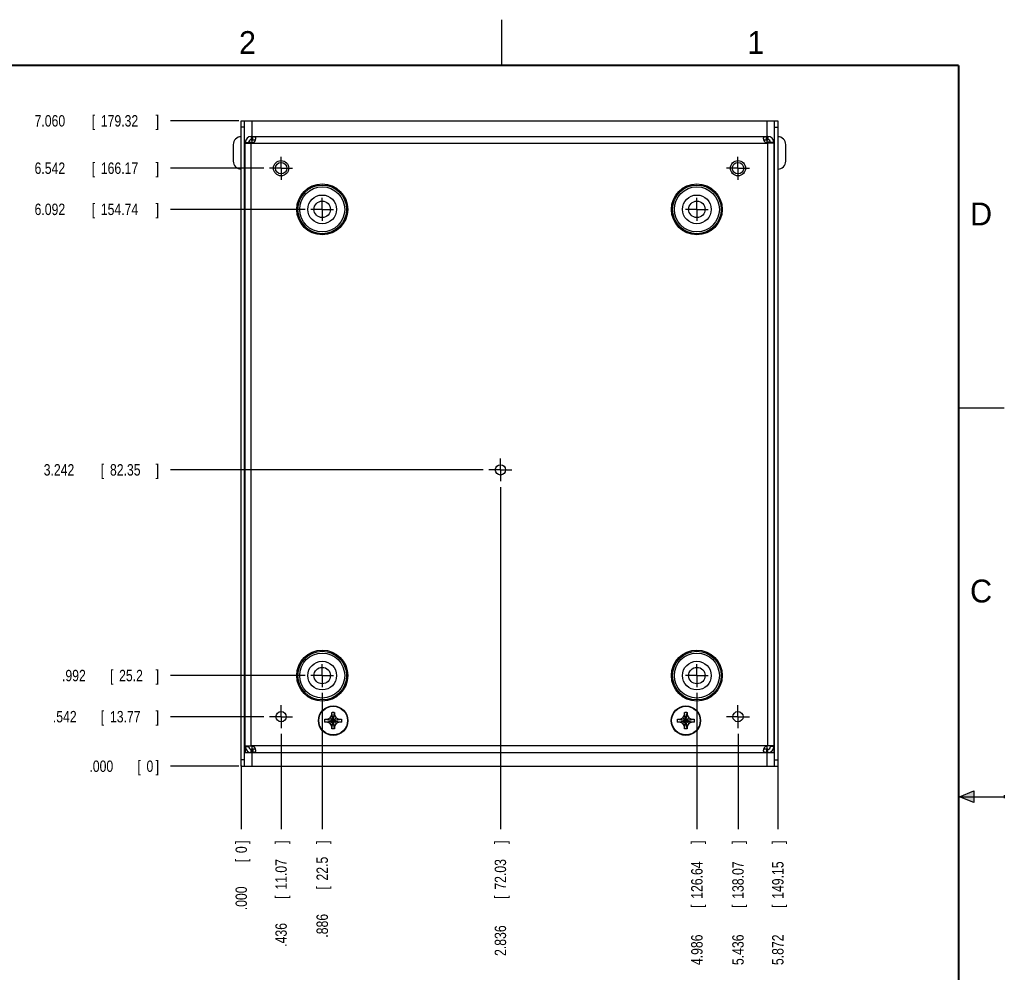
# Model space of a CAD drawing. Header units: inches. Extents: x 0 to 22, y 0 to 17.
# Tile 9 of 9: x 11.2 to 22, y 6.6 to 17. Entities that reach past the tile are written whole.
import ezdxf

# ---------------------------------------------------------------- set-up
doc = ezdxf.new("R2010")
doc.units = ezdxf.units.IN
doc.header["$LTSCALE"] = 1.21
doc.header["$MEASUREMENT"] = 0
doc.linetypes.add('CENTER', pattern=[0.6, 0.375, -0.075, 0.075, -0.075])
doc.layers.get('0').update_dxf_attribs({"linetype": 'CONTINUOUS'})
doc.layers.add('DEFAULT_1', color=7, linetype='CENTER')
doc.layers.add('DIMENSIONS', color=7, linetype='CONTINUOUS')
doc.styles.get("Standard").update_dxf_attribs({"font": 'txt', "width": 0.8})
doc.dimstyles.new('DIMSTYLE_1', dxfattribs={"dimtxt": 0.125, "dimasz": 0.1875, "dimexe": 0.18, "dimexo": 0.0625, "dimgap": 0.09, "dimtad": 0, "dimtih": 1, "dimtoh": 1, "dimdec": 3, "dimzin": 4, "dimdsep": 46, "dimtxsty": 'STANDARD', "dimblk": '_FILLED', "dimblk1": '_FILLED', "dimblk2": '_FILLED', "dimcen": 0.09, "dimadec": 0, "dimazin": 0, "dimtp": 0.01, "dimtm": 0.01, "dimtfac": 1, "dimtdec": 3, "dimtofl": 0, "dimtmove": 0, "dimatfit": 3, "dimldrblk": '_FILLED', "dimfxl": 1, "dimtolj": 1, "dimtzin": 4, "dimarcsym": 0})

# ---------------------------------------------------------------- blocks, each defined once
blk = doc.blocks.new('*D0')
at = {"layer": 'DIMENSIONS', "color": 2, "linetype": 'CONTINUOUS'}
blk.add_line((13.898, 9.375), (12.875, 9.375), dxfattribs=at)
at = {"layer": 'DIMENSIONS', "color": 2, "linetype": 'CONTINUOUS', "width": 0.8}
for s, p in [('.542', (11.588, 9.313)), ('[', (12.113, 9.313)), ('13.77', (12.213, 9.313)), (']', (12.713, 9.313))]:
    blk.add_text(s, height=0.125, dxfattribs=at).set_placement(p)
blk = doc.blocks.new('_FILLED')
at = {"color": 0, "linetype": 'BYBLOCK'}
blk.add_solid([(0, 0), (-1, 0.167), (-1, -0.167)], dxfattribs=at)
blk = doc.blocks.new('*D1')
at = {"layer": 'DIMENSIONS', "color": 2, "linetype": 'CONTINUOUS'}
blk.add_line((14.086, 9.187), (14.086, 8.146), dxfattribs=at)
at = {"layer": 'DIMENSIONS', "color": 2, "linetype": 'CONTINUOUS', "width": 0.8}
for s, p in [(']', (14.148, 7.983)), ('11.07', (14.148, 7.483)), ('[', (14.148, 7.383)), ('.436', (14.148, 6.858))]:
    blk.add_text(s, height=0.125, rotation=90, dxfattribs=at).set_placement(p)
blk = doc.blocks.new('*D2')
at = {"layer": 'DIMENSIONS', "color": 2, "linetype": 'CONTINUOUS'}
blk.add_line((13.623, 8.833), (12.875, 8.833), dxfattribs=at)
at = {"layer": 'DIMENSIONS', "color": 2, "linetype": 'CONTINUOUS', "width": 0.8}
for s, p in [('.000', (11.988, 8.771)), ('[', (12.513, 8.771)), ('0', (12.613, 8.771)), (']', (12.713, 8.771))]:
    blk.add_text(s, height=0.125, dxfattribs=at).set_placement(p)
blk = doc.blocks.new('*D3')
at = {"layer": 'DIMENSIONS', "color": 2, "linetype": 'CONTINUOUS'}
blk.add_line((13.65, 8.841), (13.65, 8.146), dxfattribs=at)
at = {"layer": 'DIMENSIONS', "color": 2, "linetype": 'CONTINUOUS', "width": 0.8}
for s, p in [(']', (13.712, 7.983)), ('0', (13.712, 7.883)), ('[', (13.712, 7.783)), ('.000', (13.712, 7.258))]:
    blk.add_text(s, height=0.125, rotation=90, dxfattribs=at).set_placement(p)
blk = doc.blocks.new('*D4')
at = {"layer": 'DIMENSIONS', "color": 2, "linetype": 'CONTINUOUS'}
blk.add_line((14.348, 9.825), (12.875, 9.825), dxfattribs=at)
at = {"layer": 'DIMENSIONS', "color": 2, "linetype": 'CONTINUOUS', "width": 0.8}
for s, p in [('.992', (11.688, 9.763)), ('[', (12.213, 9.763)), ('25.2', (12.313, 9.763)), (']', (12.713, 9.763))]:
    blk.add_text(s, height=0.125, dxfattribs=at).set_placement(p)
blk = doc.blocks.new('*D5')
at = {"layer": 'DIMENSIONS', "color": 2, "linetype": 'CONTINUOUS'}
blk.add_line((16.298, 12.075), (12.875, 12.075), dxfattribs=at)
at = {"layer": 'DIMENSIONS', "color": 2, "linetype": 'CONTINUOUS', "width": 0.8}
for s, p in [('3.242', (11.488, 12.013)), ('[', (12.113, 12.013)), ('82.35', (12.213, 12.013)), (']', (12.713, 12.013))]:
    blk.add_text(s, height=0.125, dxfattribs=at).set_placement(p)
blk = doc.blocks.new('*D6')
at = {"layer": 'DIMENSIONS', "color": 2, "linetype": 'CONTINUOUS'}
blk.add_line((14.348, 14.925), (12.875, 14.925), dxfattribs=at)
at = {"layer": 'DIMENSIONS', "color": 2, "linetype": 'CONTINUOUS', "width": 0.8}
for s, p in [('6.092', (11.388, 14.863)), ('[', (12.013, 14.863)), ('154.74', (12.113, 14.863)), (']', (12.713, 14.863))]:
    blk.add_text(s, height=0.125, dxfattribs=at).set_placement(p)
blk = doc.blocks.new('*D7')
at = {"layer": 'DIMENSIONS', "color": 2, "linetype": 'CONTINUOUS'}
blk.add_line((13.898, 15.375), (12.875, 15.375), dxfattribs=at)
at = {"layer": 'DIMENSIONS', "color": 2, "linetype": 'CONTINUOUS', "width": 0.8}
for s, p in [('6.542', (11.388, 15.313)), ('[', (12.013, 15.313)), ('166.17', (12.113, 15.313)), (']', (12.713, 15.313))]:
    blk.add_text(s, height=0.125, dxfattribs=at).set_placement(p)
blk = doc.blocks.new('*D8')
at = {"layer": 'DIMENSIONS', "color": 2, "linetype": 'CONTINUOUS'}
blk.add_line((13.623, 15.893), (12.875, 15.893), dxfattribs=at)
at = {"layer": 'DIMENSIONS', "color": 2, "linetype": 'CONTINUOUS', "width": 0.8}
for s, p in [('7.060', (11.388, 15.831)), ('[', (12.013, 15.831)), ('179.32', (12.113, 15.831)), (']', (12.713, 15.831))]:
    blk.add_text(s, height=0.125, dxfattribs=at).set_placement(p)
blk = doc.blocks.new('*D9')
at = {"layer": 'DIMENSIONS', "color": 2, "linetype": 'CONTINUOUS'}
blk.add_line((14.536, 9.637), (14.536, 8.146), dxfattribs=at)
at = {"layer": 'DIMENSIONS', "color": 2, "linetype": 'CONTINUOUS', "width": 0.8}
for s, p in [(']', (14.598, 7.983)), ('22.5', (14.598, 7.583)), ('[', (14.598, 7.483)), ('.886', (14.598, 6.958))]:
    blk.add_text(s, height=0.125, rotation=90, dxfattribs=at).set_placement(p)
blk = doc.blocks.new('*D10')
at = {"layer": 'DIMENSIONS', "color": 2, "linetype": 'CONTINUOUS'}
blk.add_line((16.486, 11.887), (16.486, 8.146), dxfattribs=at)
at = {"layer": 'DIMENSIONS', "color": 2, "linetype": 'CONTINUOUS', "width": 0.8}
for s, p in [(']', (16.548, 7.983)), ('72.03', (16.548, 7.483)), ('[', (16.548, 7.383)), ('2.836', (16.548, 6.758))]:
    blk.add_text(s, height=0.125, rotation=90, dxfattribs=at).set_placement(p)
blk = doc.blocks.new('*D11')
at = {"layer": 'DIMENSIONS', "color": 2, "linetype": 'CONTINUOUS'}
blk.add_line((18.636, 9.637), (18.636, 8.146), dxfattribs=at)
at = {"layer": 'DIMENSIONS', "color": 2, "linetype": 'CONTINUOUS', "width": 0.8}
for s, p in [(']', (18.698, 7.983)), ('126.64', (18.698, 7.383)), ('[', (18.698, 7.283)), ('4.986', (18.698, 6.658))]:
    blk.add_text(s, height=0.125, rotation=90, dxfattribs=at).set_placement(p)
blk = doc.blocks.new('*D12')
at = {"layer": 'DIMENSIONS', "color": 2, "linetype": 'CONTINUOUS'}
blk.add_line((19.086, 9.187), (19.086, 8.146), dxfattribs=at)
at = {"layer": 'DIMENSIONS', "color": 2, "linetype": 'CONTINUOUS', "width": 0.8}
for s, p in [(']', (19.148, 7.983)), ('138.07', (19.148, 7.383)), ('[', (19.148, 7.283)), ('5.436', (19.148, 6.658))]:
    blk.add_text(s, height=0.125, rotation=90, dxfattribs=at).set_placement(p)
blk = doc.blocks.new('*D13')
at = {"layer": 'DIMENSIONS', "color": 2, "linetype": 'CONTINUOUS'}
blk.add_line((19.522, 8.841), (19.522, 8.146), dxfattribs=at)
at = {"layer": 'DIMENSIONS', "color": 2, "linetype": 'CONTINUOUS', "width": 0.8}
for s, p in [(']', (19.584, 7.983)), ('149.15', (19.584, 7.383)), ('[', (19.584, 7.283)), ('5.872', (19.584, 6.658))]:
    blk.add_text(s, height=0.125, rotation=90, dxfattribs=at).set_placement(p)

msp = doc.modelspace()

# ---------------------------------------------------------------- hatches: boundary and pattern name
at = {"linetype": 'CONTINUOUS'}
msp.add_hatch(color=2, dxfattribs=at).paths.add_polyline_path([(21.6663, 8.5625), (21.6663, 8.4375), (21.51, 8.5)])

# ---------------------------------------------------------------- linework, layer by layer
at = {"color": 2, "linetype": 'CONTINUOUS'}
for p, q in [((16.5, 16.5), (16.5, 17)), ((22, 12.75), (21.5, 12.75)), ((21.51, 8.5), (21.6663, 8.5625)), ((21.6663, 8.5625), (21.6663, 8.4375)), ((22, 8.515), (22, 8.485)), ((21.51, 8.5), (22, 8.5)), ((21.6663, 8.4375), (21.51, 8.5))]:
    msp.add_line(p, q, dxfattribs=at)
at = {"color": 7, "linetype": 'CONTINUOUS'}
for p, q in [((13.6496, 8.8331), (13.6496, 15.8931)), ((13.6496, 15.8931), (19.5216, 15.8931)), ((13.6856, 8.8331), (13.6856, 15.8931)), ((13.7656, 15.8931), (13.7656, 15.7231)), ((19.4056, 15.7231), (19.4056, 15.8931)), ((19.4856, 8.8331), (19.4856, 15.8931)), ((19.5216, 15.8931), (19.5216, 8.8331)), ((13.6856, 15.8231), (13.6496, 15.8231)), ((19.4856, 15.8231), (19.5216, 15.8231)), ((13.5626, 15.6331), (13.5626, 15.4531)), ((13.6936, 9.0491), (13.6936, 15.6571)), ((13.6936, 15.6501), (13.7666, 15.6501)), ((13.7296, 15.6501), (13.7296, 15.6571)), ((13.7299, 15.6616), (13.7596, 15.6616)), ((13.7596, 15.7231), (13.7596, 15.6871)), ((13.7596, 15.7231), (19.4116, 15.7231)), ((13.7596, 15.6871), (13.7753, 15.6871)), ((13.7596, 9.0561), (13.7596, 15.6616)), ((13.7656, 15.6871), (13.7656, 15.6501)), ((13.7666, 15.6871), (13.7666, 15.7231)), ((13.7753, 15.6871), (13.7753, 15.7231)), ((13.7753, 15.6511), (19.3959, 15.6511)), ((19.3959, 15.6871), (19.3959, 15.7231)), ((19.3959, 15.6871), (19.4116, 15.6871)), ((19.4046, 15.6871), (19.4046, 15.7231)), ((19.4776, 15.6501), (19.4046, 15.6501)), ((19.4056, 15.6501), (19.4056, 15.6871)), ((19.4116, 15.7231), (19.4116, 15.6871)), ((19.4116, 9.0561), (19.4116, 15.6616)), ((19.4413, 15.6616), (19.4116, 15.6616)), ((19.4416, 15.6571), (19.4416, 15.6501)), ((19.4776, 15.6571), (19.4776, 9.0491)), ((19.6086, 15.4531), (19.6086, 15.6331)), ((13.6856, 15.6006), (13.6936, 15.6006)), ((19.4856, 15.6006), (19.4776, 15.6006)), ((13.6856, 15.4856), (13.6936, 15.4856)), ((19.4856, 15.4856), (19.4776, 15.4856)), ((14.6238, 9.3639), (14.6406, 9.3931)), ((14.6706, 9.2413), (14.6406, 9.4228)), ((14.6406, 9.2413), (14.6706, 9.4228)), ((14.6406, 9.3931), (14.6406, 9.4218)), ((14.6706, 9.2711), (14.6406, 9.3931)), ((14.6406, 9.2711), (14.6706, 9.3931)), ((14.6706, 9.4218), (14.6706, 9.3931)), ((14.6706, 9.3931), (14.6874, 9.3639)), ((18.4838, 9.3639), (18.5006, 9.3931)), ((18.5306, 9.2413), (18.5006, 9.4228)), ((18.5006, 9.2413), (18.5306, 9.4228)), ((18.5006, 9.3931), (18.5006, 9.4218)), ((18.5306, 9.2711), (18.5006, 9.3931)), ((18.5006, 9.2711), (18.5306, 9.3931)), ((18.5306, 9.4218), (18.5306, 9.3931)), ((18.5306, 9.3931), (18.5474, 9.3639)), ((14.5649, 9.347), (14.7463, 9.3171)), ((14.5649, 9.3171), (14.7463, 9.347)), ((14.5659, 9.3471), (14.5946, 9.3471)), ((14.5946, 9.3171), (14.5659, 9.3171)), ((14.5946, 9.3471), (14.6238, 9.3639)), ((14.5946, 9.3471), (14.7166, 9.3171)), ((14.5946, 9.3171), (14.7166, 9.3471)), ((14.6238, 9.3002), (14.5946, 9.3171)), ((14.6238, 9.3639), (14.6874, 9.3002)), ((14.6238, 9.3002), (14.6874, 9.3639)), ((14.6406, 9.2711), (14.6238, 9.3002)), ((14.6406, 9.2423), (14.6406, 9.2711)), ((14.6874, 9.3002), (14.6706, 9.2711)), ((14.6706, 9.2711), (14.6706, 9.2423)), ((14.6874, 9.3639), (14.7166, 9.3471)), ((14.7166, 9.3171), (14.6874, 9.3002)), ((14.7166, 9.3471), (14.7454, 9.3471)), ((14.7454, 9.3171), (14.7166, 9.3171)), ((18.4249, 9.3171), (18.6063, 9.347)), ((18.4249, 9.347), (18.6063, 9.3171)), ((18.4259, 9.3471), (18.4546, 9.3471)), ((18.4546, 9.3171), (18.4259, 9.3171)), ((18.4546, 9.3471), (18.4838, 9.3639)), ((18.4546, 9.3171), (18.5766, 9.3471)), ((18.4546, 9.3471), (18.5766, 9.3171)), ((18.4838, 9.3002), (18.4546, 9.3171)), ((18.4838, 9.3639), (18.5474, 9.3002)), ((18.4838, 9.3002), (18.5474, 9.3639)), ((18.5006, 9.2711), (18.4838, 9.3002)), ((18.5006, 9.2423), (18.5006, 9.2711)), ((18.5474, 9.3002), (18.5306, 9.2711)), ((18.5306, 9.2711), (18.5306, 9.2423)), ((18.5474, 9.3639), (18.5766, 9.3471)), ((18.5766, 9.3171), (18.5474, 9.3002)), ((18.5766, 9.3471), (18.6054, 9.3471)), ((18.6054, 9.3171), (18.5766, 9.3171)), ((13.6936, 9.0561), (13.7666, 9.0561)), ((13.7296, 9.0491), (13.7296, 9.0561)), ((13.7656, 9.0561), (13.7656, 9.0191)), ((19.3959, 9.0551), (13.7753, 9.0551)), ((19.4776, 9.0561), (19.4046, 9.0561)), ((19.4056, 9.0191), (19.4056, 9.0561)), ((19.4416, 9.0561), (19.4416, 9.0491)), ((13.7009, 9.0191), (13.6936, 9.0191)), ((13.6936, 9.0191), (13.6936, 8.9831)), ((13.6936, 8.9831), (19.4776, 8.9831)), ((13.7596, 9.0191), (13.7753, 9.0191)), ((13.7596, 8.9831), (13.7596, 9.0191)), ((13.7656, 8.9831), (13.7656, 8.8331)), ((13.7666, 9.0191), (13.7666, 8.9831)), ((13.7753, 9.0191), (13.7753, 8.9831)), ((19.4116, 9.0191), (19.3959, 9.0191)), ((19.3959, 9.0191), (19.3959, 8.9831)), ((19.4046, 9.0191), (19.4046, 8.9831)), ((19.4056, 8.8331), (19.4056, 8.9831)), ((19.4116, 8.9831), (19.4116, 9.0191)), ((19.4703, 9.0191), (19.4776, 9.0191)), ((19.4776, 9.0191), (19.4776, 8.9831)), ((13.6856, 8.9031), (13.6496, 8.9031)), ((19.4856, 8.9031), (19.5216, 8.9031)), ((13.6496, 8.8331), (19.5216, 8.8331))]:
    msp.add_line(p, q, dxfattribs=at)
at = {"color": 7, "linetype": 'CONTINUOUS', "const_width": 0.02}
for points in [[(21.5, 16.5), (0.5, 16.5)], [(21.5, 0.5), (21.5, 16.5)]]:
    msp.add_lwpolyline(points, dxfattribs=at)
at = {"color": 7, "linetype": 'CONTINUOUS'}
for centre, radius in [((14.0856, 15.3751), 0.083), ((14.0856, 15.3751), 0.0625), ((19.0856, 15.3751), 0.083), ((19.0856, 15.3751), 0.0625), ((14.5356, 14.9251), 0.2786), ((14.5356, 14.9251), 0.2785), ((18.6356, 14.9251), 0.2786), ((18.6356, 14.9251), 0.2785), ((14.5356, 14.9251), 0.2663), ((14.5356, 14.9251), 0.2463), ((18.6356, 14.9251), 0.2663), ((18.6356, 14.9251), 0.2463), ((14.5356, 14.9251), 0.157), ((14.5356, 14.9251), 0.09), ((18.6356, 14.9251), 0.157), ((18.6356, 14.9251), 0.09), ((16.4856, 12.0751), 0.056), ((14.5356, 9.8251), 0.2786), ((14.5356, 9.8251), 0.2785), ((14.5356, 9.8251), 0.2663), ((14.5356, 9.8251), 0.2463), ((18.6356, 9.8251), 0.2786), ((18.6356, 9.8251), 0.2785), ((18.6356, 9.8251), 0.2663), ((18.6356, 9.8251), 0.2463), ((14.5356, 9.8251), 0.157), ((14.5356, 9.8251), 0.09), ((18.6356, 9.8251), 0.157), ((18.6356, 9.8251), 0.09), ((14.6556, 9.3321), 0.161), ((14.6556, 9.3321), 0.1565), ((18.5156, 9.3321), 0.161), ((18.5156, 9.3321), 0.1565), ((14.0856, 9.3751), 0.056), ((19.0856, 9.3751), 0.056)]:
    msp.add_circle(centre, radius, dxfattribs=at)
for centre, radius, start, end in [((13.6496, 15.6331), 0.087, 90, 180), ((13.7596, 15.6571), 0.066, 90, 180), ((13.7596, 15.6571), 0.03, 90, 179.99997), ((13.7666, 15.6883), 0.0383, 270, 283.12605), ((19.4046, 15.6883), 0.0383, 256.87395, 270), ((19.4116, 15.6571), 0.066, 0, 90), ((19.4116, 15.6571), 0.03, 0.00003, 90), ((19.5216, 15.6331), 0.087, 0, 90), ((13.6496, 15.4531), 0.087, 180, 270), ((19.5216, 15.4531), 0.087, 270, 360), ((13.6306, 9.6131), 0.105, 53.10773, 58.41186), ((19.5406, 9.6131), 0.105, 121.58814, 126.89227), ((13.6306, 9.6131), 0.105, 301.58814, 306.89227), ((19.5406, 9.6131), 0.105, 233.10773, 238.41186), ((13.7666, 9.0178), 0.0383, 76.87395, 90), ((19.4046, 9.0178), 0.0383, 90, 103.12605), ((13.7596, 9.0491), 0.066, 180, 270), ((13.7596, 9.0491), 0.03, 180.00003, 270), ((19.4116, 9.0491), 0.066, 270, 360), ((19.4116, 9.0491), 0.03, 270, 359.99997)]:
    msp.add_arc(centre, radius, start, end, dxfattribs=at)
for points, knots in [([(13.6936, 15.6571), (13.6953, 15.6575), (13.6986, 15.6581), (13.7035, 15.6577), (13.7081, 15.6577), (13.7125, 15.6575), (13.7168, 15.6574), (13.7211, 15.6573), (13.7253, 15.6572), (13.7282, 15.6571), (13.7296, 15.6571)], [0, 0, 0, 0, 0.1445122, 0.2786251, 0.4057478, 0.5277443, 0.6464003, 0.76348, 0.8807558, 1, 1, 1, 1]), ([(13.7753, 15.7231), (13.7761, 15.7231), (13.7776, 15.7231), (13.78, 15.723), (13.7825, 15.723), (13.785, 15.7228), (13.7874, 15.7226), (13.7898, 15.7223), (13.792, 15.7219), (13.7942, 15.7213), (13.7962, 15.7204), (13.798, 15.7194), (13.7996, 15.7181), (13.801, 15.7165), (13.8022, 15.7146), (13.8032, 15.7126), (13.804, 15.7102), (13.8045, 15.7077), (13.8048, 15.7049), (13.8049, 15.703), (13.8049, 15.702)], [0, 0, 0, 0, 0.0540369, 0.1105162, 0.1681707, 0.226123, 0.2834212, 0.3395836, 0.3940093, 0.4462831, 0.4965257, 0.5454204, 0.5937897, 0.6426504, 0.6933497, 0.7470178, 0.8042714, 0.8653408, 0.930528, 1, 1, 1, 1]), ([(13.8049, 15.702), (13.8049, 15.7009), (13.8048, 15.6988), (13.8045, 15.6954), (13.8039, 15.692), (13.8032, 15.6884), (13.8022, 15.6848), (13.801, 15.6811), (13.7996, 15.6775), (13.798, 15.6739), (13.7962, 15.6705), (13.7943, 15.6673), (13.7921, 15.6642), (13.7898, 15.6614), (13.7875, 15.6589), (13.785, 15.6567), (13.7826, 15.6548), (13.7801, 15.6532), (13.7777, 15.652), (13.7761, 15.6513), (13.7753, 15.6511)], [0, 0, 0, 0, 0.0507858, 0.1044685, 0.1609279, 0.2199336, 0.2807972, 0.3427883, 0.4054619, 0.4684579, 0.5309493, 0.59221, 0.6520493, 0.710097, 0.765808, 0.8187898, 0.868976, 0.9160372, 0.9598335, 1, 1, 1, 1]), ([(13.7753, 15.6871), (13.7766, 15.6871), (13.779, 15.6871), (13.7825, 15.687), (13.7858, 15.6869), (13.7888, 15.6868), (13.7915, 15.6865), (13.7939, 15.6862), (13.7961, 15.6858), (13.798, 15.6852), (13.7996, 15.6846), (13.8008, 15.6839), (13.8014, 15.6834), (13.8017, 15.6832)], [0, 0, 0, 0, 0.1396197, 0.2702823, 0.3911549, 0.5018598, 0.6030038, 0.6941194, 0.7750105, 0.8461638, 0.9095152, 0.9671995, 1, 1, 1, 1]), ([(19.3663, 15.702), (19.3663, 15.703), (19.3664, 15.7049), (19.3667, 15.7077), (19.3672, 15.7102), (19.368, 15.7126), (19.369, 15.7146), (19.3702, 15.7165), (19.3716, 15.7181), (19.3732, 15.7194), (19.375, 15.7204), (19.377, 15.7213), (19.3792, 15.7219), (19.3815, 15.7223), (19.3838, 15.7226), (19.3863, 15.7228), (19.3887, 15.723), (19.3912, 15.723), (19.3936, 15.7231), (19.3951, 15.7231), (19.3959, 15.7231)], [0, 0, 0, 0, 0.069472, 0.1346592, 0.1957286, 0.2529822, 0.3066503, 0.3573496, 0.4062103, 0.4545796, 0.5034743, 0.5537169, 0.6059907, 0.6604164, 0.7165788, 0.773877, 0.8318293, 0.8894838, 0.9459631, 1, 1, 1, 1]), ([(19.3959, 15.6511), (19.3951, 15.6513), (19.3935, 15.652), (19.3911, 15.6532), (19.3886, 15.6548), (19.3862, 15.6567), (19.3837, 15.6589), (19.3814, 15.6614), (19.3791, 15.6642), (19.377, 15.6673), (19.375, 15.6705), (19.3732, 15.6739), (19.3716, 15.6775), (19.3702, 15.6811), (19.369, 15.6848), (19.368, 15.6884), (19.3673, 15.692), (19.3667, 15.6954), (19.3664, 15.6988), (19.3663, 15.7009), (19.3663, 15.702)], [0, 0, 0, 0, 0.0401665, 0.0839628, 0.131024, 0.1812102, 0.234192, 0.289903, 0.3479507, 0.40779, 0.4690507, 0.5315421, 0.5945381, 0.6572117, 0.7192028, 0.7800664, 0.8390721, 0.8955315, 0.9492142, 1, 1, 1, 1]), ([(19.3695, 15.6832), (19.3698, 15.6834), (19.3704, 15.6839), (19.3716, 15.6846), (19.3733, 15.6852), (19.3751, 15.6858), (19.3773, 15.6862), (19.3797, 15.6865), (19.3824, 15.6868), (19.3854, 15.6869), (19.3887, 15.687), (19.3922, 15.6871), (19.3947, 15.6871), (19.3959, 15.6871)], [0, 0, 0, 0, 0.0328005, 0.0904848, 0.1538362, 0.2249895, 0.3058806, 0.3969962, 0.4981402, 0.6088451, 0.7297177, 0.8603803, 1, 1, 1, 1]), ([(19.4776, 15.6571), (19.4759, 15.6575), (19.4726, 15.6581), (19.4677, 15.6577), (19.4631, 15.6577), (19.4587, 15.6575), (19.4544, 15.6574), (19.4501, 15.6573), (19.4459, 15.6572), (19.443, 15.6571), (19.4416, 15.6571)], [0, 0, 0, 0, 0.1445122, 0.2786251, 0.4057478, 0.5277443, 0.6464003, 0.76348, 0.8807558, 1, 1, 1, 1]), ([(14.6406, 9.4228), (14.6426, 9.4229), (14.6466, 9.423), (14.6526, 9.4231), (14.6586, 9.4231), (14.6646, 9.423), (14.6686, 9.4229), (14.6706, 9.4228)], [0, 0, 0, 0, 0.1998166, 0.3999044, 0.6000956, 0.8001834, 1, 1, 1, 1]), ([(14.6406, 9.4218), (14.6406, 9.4219), (14.6406, 9.4221), (14.6406, 9.4225), (14.6406, 9.4227), (14.6406, 9.4228)], [0, 0, 0, 0, 0.3335689, 0.6669023, 1, 1, 1, 1]), ([(14.6706, 9.4228), (14.6706, 9.4227), (14.6706, 9.4225), (14.6706, 9.4221), (14.6706, 9.4219), (14.6706, 9.4218)], [0, 0, 0, 0, 0.3330977, 0.6664318, 1, 1, 1, 1]), ([(18.5006, 9.4228), (18.5026, 9.4229), (18.5066, 9.423), (18.5126, 9.4231), (18.5186, 9.4231), (18.5246, 9.423), (18.5286, 9.4229), (18.5306, 9.4228)], [0, 0, 0, 0, 0.1998166, 0.3999044, 0.6000956, 0.8001834, 1, 1, 1, 1]), ([(18.5006, 9.4218), (18.5006, 9.4219), (18.5006, 9.4221), (18.5006, 9.4225), (18.5006, 9.4227), (18.5006, 9.4228)], [0, 0, 0, 0, 0.3335689, 0.6669023, 1, 1, 1, 1]), ([(18.5306, 9.4228), (18.5306, 9.4227), (18.5306, 9.4225), (18.5306, 9.4221), (18.5306, 9.4219), (18.5306, 9.4218)], [0, 0, 0, 0, 0.3330977, 0.6664318, 1, 1, 1, 1]), ([(14.5646, 9.3321), (14.5646, 9.3337), (14.5646, 9.337), (14.5647, 9.342), (14.5648, 9.3454), (14.5649, 9.347)], [0, 0, 0, 0, 0.3336494, 0.6670459, 1, 1, 1, 1]), ([(14.5649, 9.3171), (14.5648, 9.3188), (14.5647, 9.3221), (14.5646, 9.3271), (14.5646, 9.3304), (14.5646, 9.3321)], [0, 0, 0, 0, 0.3329649, 0.6663593, 1, 1, 1, 1]), ([(14.5649, 9.347), (14.565, 9.347), (14.5652, 9.347), (14.5655, 9.347), (14.5657, 9.3471), (14.5659, 9.3471)], [0, 0, 0, 0, 0.3330976, 0.6664056, 1, 1, 1, 1]), ([(14.5659, 9.3171), (14.5657, 9.3171), (14.5655, 9.3171), (14.5652, 9.3171), (14.565, 9.3171), (14.5649, 9.3171)], [0, 0, 0, 0, 0.3335688, 0.6669023, 1, 1, 1, 1]), ([(14.7454, 9.3471), (14.7455, 9.3471), (14.7457, 9.347), (14.746, 9.347), (14.7462, 9.347), (14.7463, 9.347)], [0, 0, 0, 0, 0.3335688, 0.6669023, 1, 1, 1, 1]), ([(14.7463, 9.3171), (14.7462, 9.3171), (14.746, 9.3171), (14.7457, 9.3171), (14.7455, 9.3171), (14.7454, 9.3171)], [0, 0, 0, 0, 0.3330976, 0.6664056, 1, 1, 1, 1]), ([(14.7463, 9.347), (14.7464, 9.3454), (14.7465, 9.342), (14.7466, 9.337), (14.7466, 9.3337), (14.7466, 9.3321)], [0, 0, 0, 0, 0.3329649, 0.6663593, 1, 1, 1, 1]), ([(14.7466, 9.3321), (14.7466, 9.3304), (14.7466, 9.3271), (14.7465, 9.3221), (14.7464, 9.3188), (14.7463, 9.3171)], [0, 0, 0, 0, 0.3336494, 0.6670459, 1, 1, 1, 1]), ([(18.4246, 9.3321), (18.4246, 9.3337), (18.4246, 9.337), (18.4247, 9.342), (18.4248, 9.3454), (18.4249, 9.347)], [0, 0, 0, 0, 0.3336494, 0.6670459, 1, 1, 1, 1]), ([(18.4249, 9.3171), (18.4248, 9.3188), (18.4247, 9.3221), (18.4246, 9.3271), (18.4246, 9.3304), (18.4246, 9.3321)], [0, 0, 0, 0, 0.3329649, 0.6663593, 1, 1, 1, 1]), ([(18.4249, 9.347), (18.425, 9.347), (18.4252, 9.347), (18.4255, 9.347), (18.4257, 9.3471), (18.4259, 9.3471)], [0, 0, 0, 0, 0.3330976, 0.6664056, 1, 1, 1, 1]), ([(18.4259, 9.3171), (18.4257, 9.3171), (18.4255, 9.3171), (18.4252, 9.3171), (18.425, 9.3171), (18.4249, 9.3171)], [0, 0, 0, 0, 0.3335688, 0.6669023, 1, 1, 1, 1]), ([(18.6054, 9.3471), (18.6055, 9.3471), (18.6057, 9.347), (18.606, 9.347), (18.6062, 9.347), (18.6063, 9.347)], [0, 0, 0, 0, 0.3335688, 0.6669023, 1, 1, 1, 1]), ([(18.6063, 9.3171), (18.6062, 9.3171), (18.606, 9.3171), (18.6057, 9.3171), (18.6055, 9.3171), (18.6054, 9.3171)], [0, 0, 0, 0, 0.3330976, 0.6664056, 1, 1, 1, 1]), ([(18.6063, 9.347), (18.6064, 9.3454), (18.6065, 9.342), (18.6066, 9.337), (18.6066, 9.3337), (18.6066, 9.3321)], [0, 0, 0, 0, 0.3329649, 0.6663593, 1, 1, 1, 1]), ([(18.6066, 9.3321), (18.6066, 9.3304), (18.6066, 9.3271), (18.6065, 9.3221), (18.6064, 9.3188), (18.6063, 9.3171)], [0, 0, 0, 0, 0.3336494, 0.6670459, 1, 1, 1, 1]), ([(14.6406, 9.2413), (14.6406, 9.2414), (14.6406, 9.2416), (14.6406, 9.242), (14.6406, 9.2422), (14.6406, 9.2423)], [0, 0, 0, 0, 0.3330977, 0.6664318, 1, 1, 1, 1]), ([(14.6706, 9.2413), (14.6686, 9.2413), (14.6646, 9.2411), (14.6586, 9.2411), (14.6526, 9.2411), (14.6466, 9.2411), (14.6426, 9.2413), (14.6406, 9.2413)], [0, 0, 0, 0, 0.1998166, 0.3999044, 0.6000956, 0.8001834, 1, 1, 1, 1]), ([(14.6706, 9.2423), (14.6706, 9.2422), (14.6706, 9.242), (14.6706, 9.2416), (14.6706, 9.2414), (14.6706, 9.2413)], [0, 0, 0, 0, 0.3335687, 0.6669023, 1, 1, 1, 1]), ([(18.5006, 9.2413), (18.5006, 9.2414), (18.5006, 9.2416), (18.5006, 9.242), (18.5006, 9.2422), (18.5006, 9.2423)], [0, 0, 0, 0, 0.3330977, 0.6664318, 1, 1, 1, 1]), ([(18.5306, 9.2413), (18.5286, 9.2413), (18.5246, 9.2411), (18.5186, 9.2411), (18.5126, 9.2411), (18.5066, 9.2411), (18.5026, 9.2413), (18.5006, 9.2413)], [0, 0, 0, 0, 0.1998166, 0.3999044, 0.6000956, 0.8001834, 1, 1, 1, 1]), ([(18.5306, 9.2423), (18.5306, 9.2422), (18.5306, 9.242), (18.5306, 9.2416), (18.5306, 9.2414), (18.5306, 9.2413)], [0, 0, 0, 0, 0.3335687, 0.6669023, 1, 1, 1, 1]), ([(13.7753, 9.0551), (13.7761, 9.0548), (13.7777, 9.0541), (13.7801, 9.0529), (13.7826, 9.0513), (13.785, 9.0494), (13.7875, 9.0472), (13.7898, 9.0447), (13.7921, 9.0419), (13.7943, 9.0389), (13.7962, 9.0356), (13.798, 9.0322), (13.7996, 9.0286), (13.801, 9.025), (13.8022, 9.0213), (13.8032, 9.0177), (13.8039, 9.0141), (13.8045, 9.0107), (13.8048, 9.0074), (13.8049, 9.0052), (13.8049, 9.0041)], [0, 0, 0, 0, 0.0401665, 0.0839628, 0.131024, 0.1812102, 0.234192, 0.289903, 0.3479507, 0.40779, 0.4690507, 0.5315421, 0.5945381, 0.6572117, 0.7192028, 0.7800664, 0.8390721, 0.8955315, 0.9492142, 1, 1, 1, 1]), ([(19.3663, 9.0041), (19.3663, 9.0052), (19.3664, 9.0074), (19.3667, 9.0107), (19.3673, 9.0141), (19.368, 9.0177), (19.369, 9.0213), (19.3702, 9.025), (19.3716, 9.0286), (19.3732, 9.0322), (19.375, 9.0356), (19.377, 9.0389), (19.3791, 9.0419), (19.3814, 9.0447), (19.3837, 9.0472), (19.3862, 9.0494), (19.3886, 9.0513), (19.3911, 9.0529), (19.3935, 9.0541), (19.3951, 9.0548), (19.3959, 9.0551)], [0, 0, 0, 0, 0.0507858, 0.1044685, 0.1609279, 0.2199336, 0.2807972, 0.3427883, 0.4054619, 0.4684579, 0.5309493, 0.59221, 0.6520493, 0.710097, 0.765808, 0.8187898, 0.868976, 0.9160372, 0.9598335, 1, 1, 1, 1]), ([(13.6936, 9.0491), (13.6953, 9.0486), (13.6986, 9.048), (13.7035, 9.0484), (13.7081, 9.0484), (13.7125, 9.0486), (13.7168, 9.0487), (13.7211, 9.0488), (13.7253, 9.0489), (13.7282, 9.049), (13.7296, 9.0491)], [0, 0, 0, 0, 0.1445122, 0.2786251, 0.4057478, 0.5277443, 0.6464003, 0.76348, 0.8807558, 1, 1, 1, 1]), ([(13.8017, 9.0229), (13.8014, 9.0227), (13.8008, 9.0222), (13.7996, 9.0215), (13.798, 9.0209), (13.7961, 9.0203), (13.7939, 9.0199), (13.7915, 9.0196), (13.7888, 9.0193), (13.7858, 9.0192), (13.7825, 9.0191), (13.779, 9.0191), (13.7766, 9.0191), (13.7753, 9.0191)], [0, 0, 0, 0, 0.0328005, 0.0904848, 0.1538362, 0.2249895, 0.3058806, 0.3969962, 0.4981402, 0.6088451, 0.7297177, 0.8603803, 1, 1, 1, 1]), ([(13.8049, 9.0041), (13.8049, 9.0032), (13.8048, 9.0012), (13.8045, 8.9985), (13.804, 8.9959), (13.8032, 8.9936), (13.8022, 8.9915), (13.801, 8.9896), (13.7996, 8.9881), (13.798, 8.9867), (13.7962, 8.9857), (13.7942, 8.9849), (13.792, 8.9842), (13.7898, 8.9838), (13.7874, 8.9835), (13.785, 8.9833), (13.7825, 8.9831), (13.78, 8.9831), (13.7776, 8.9831), (13.7761, 8.9831), (13.7753, 8.9831)], [0, 0, 0, 0, 0.069472, 0.1346592, 0.1957286, 0.2529822, 0.3066503, 0.3573496, 0.4062103, 0.4545796, 0.5034743, 0.5537169, 0.6059907, 0.6604164, 0.7165788, 0.773877, 0.8318293, 0.8894838, 0.9459631, 1, 1, 1, 1]), ([(19.3959, 8.9831), (19.3951, 8.9831), (19.3936, 8.9831), (19.3912, 8.9831), (19.3887, 8.9831), (19.3863, 8.9833), (19.3838, 8.9835), (19.3815, 8.9838), (19.3792, 8.9842), (19.377, 8.9849), (19.375, 8.9857), (19.3732, 8.9867), (19.3716, 8.9881), (19.3702, 8.9896), (19.369, 8.9915), (19.368, 8.9936), (19.3672, 8.9959), (19.3667, 8.9985), (19.3664, 9.0012), (19.3663, 9.0032), (19.3663, 9.0041)], [0, 0, 0, 0, 0.0540369, 0.1105162, 0.1681707, 0.226123, 0.2834212, 0.3395836, 0.3940093, 0.4462831, 0.4965257, 0.5454204, 0.5937897, 0.6426504, 0.6933497, 0.7470178, 0.8042714, 0.8653408, 0.930528, 1, 1, 1, 1]), ([(19.3959, 9.0191), (19.3947, 9.0191), (19.3922, 9.0191), (19.3887, 9.0191), (19.3854, 9.0192), (19.3824, 9.0193), (19.3797, 9.0196), (19.3773, 9.0199), (19.3751, 9.0203), (19.3733, 9.0209), (19.3716, 9.0215), (19.3704, 9.0222), (19.3698, 9.0227), (19.3695, 9.0229)], [0, 0, 0, 0, 0.1396197, 0.2702823, 0.3911549, 0.5018598, 0.6030038, 0.6941194, 0.7750105, 0.8461638, 0.9095152, 0.9671995, 1, 1, 1, 1]), ([(19.4776, 9.0491), (19.4759, 9.0486), (19.4726, 9.048), (19.4677, 9.0484), (19.4631, 9.0484), (19.4587, 9.0486), (19.4544, 9.0487), (19.4501, 9.0488), (19.4459, 9.0489), (19.443, 9.049), (19.4416, 9.0491)], [0, 0, 0, 0, 0.1445122, 0.2786251, 0.4057478, 0.5277443, 0.6464003, 0.76348, 0.8807558, 1, 1, 1, 1])]:
    msp.add_open_spline(points, degree=3, knots=knots, dxfattribs=at)
at = {"layer": 'DEFAULT_1', "color": 7, "linetype": 'CENTER'}
for p, q in [((14.0856, 15.3751), (14.0856, 15.5002)), ((19.0856, 15.3751), (19.0856, 15.5002)), ((14.0856, 15.3751), (13.9605, 15.3751)), ((14.0856, 15.3751), (14.0856, 15.25)), ((14.0856, 15.3751), (14.2107, 15.3751)), ((19.0856, 15.3751), (18.9605, 15.3751)), ((19.0856, 15.3751), (19.0856, 15.25)), ((19.0856, 15.3751), (19.2107, 15.3751)), ((14.5356, 14.9251), (14.5356, 15.0502)), ((18.6356, 14.9251), (18.6356, 15.0502)), ((14.5356, 14.9251), (14.4105, 14.9251)), ((14.5356, 14.9251), (14.5356, 14.8)), ((14.5356, 14.9251), (14.6607, 14.9251)), ((18.6356, 14.9251), (18.5105, 14.9251)), ((18.6356, 14.9251), (18.6356, 14.8)), ((18.6356, 14.9251), (18.7607, 14.9251)), ((16.4856, 12.0751), (16.4856, 12.2002)), ((16.4856, 12.0751), (16.3605, 12.0751)), ((16.4856, 12.0751), (16.6107, 12.0751)), ((16.4856, 12.0751), (16.4856, 11.95)), ((14.5356, 9.8251), (14.5356, 9.9502)), ((18.6356, 9.8251), (18.6356, 9.9502)), ((14.5356, 9.8251), (14.4105, 9.8251)), ((14.5356, 9.8251), (14.6607, 9.8251)), ((14.5356, 9.8251), (14.5356, 9.7)), ((18.6356, 9.8251), (18.5105, 9.8251)), ((18.6356, 9.8251), (18.7607, 9.8251)), ((18.6356, 9.8251), (18.6356, 9.7)), ((14.0856, 9.3751), (14.0856, 9.5002)), ((19.0856, 9.3751), (19.0856, 9.5002)), ((14.0856, 9.3751), (13.9605, 9.3751)), ((14.0856, 9.3751), (14.2107, 9.3751)), ((14.0856, 9.3751), (14.0856, 9.25)), ((19.0856, 9.3751), (18.9605, 9.3751)), ((19.0856, 9.3751), (19.2107, 9.3751)), ((19.0856, 9.3751), (19.0856, 9.25))]:
    msp.add_line(p, q, dxfattribs=at)

# ---------------------------------------------------------------- texts
at = {"color": 2, "linetype": 'CONTINUOUS'}
for s, p in [('2', (13.625, 16.625)), ('1', (19.1875, 16.625)), ('D', (21.625, 14.75)), ('C', (21.625, 10.625))]:
    msp.add_text(s, height=0.25, dxfattribs=at).set_placement(p)

# ---------------------------------------------------------------- dimensions: what is measured, and where the dimension line sits
at = {"layer": 'DIMENSIONS', "color": 2, "linetype": 'CONTINUOUS'}
for feature_location, offset, dtype, origin, picture, middle in [((13.6231, 15.8931), (-0.748, 0), 0, (13.6856, 8.8331), '*D8', (12.1001, 15.8931)), ((13.898, 15.3751), (-1.0229, 0), 0, (13.9605, 8.8331), '*D7', (12.1001, 15.3751)), ((14.348, 14.9251), (-1.4729, 0), 0, (14.4105, 8.8331), '*D6', (12.1001, 14.9251)), ((16.298, 12.0751), (-3.4229, 0), 0, (16.3605, 8.8331), '*D5', (12.1501, 12.0751)), ((16.4856, 11.8875), (0, -3.7419), 1, (13.6496, 11.95), '*D10', (16.4856, 7.4206)), ((14.348, 9.8251), (-1.4729, 0), 0, (14.4105, 8.8331), '*D4', (12.2501, 9.8251)), ((14.5356, 9.6375), (0, -1.4919), 1, (13.6496, 9.7), '*D9', (14.5356, 7.5206)), ((18.6356, 9.6375), (0, -1.4919), 1, (13.6496, 9.7), '*D11', (18.6356, 7.3706)), ((13.898, 9.3751), (-1.0229, 0), 0, (13.6856, 8.8331), '*D0', (12.2001, 9.3751)), ((19.0856, 9.1875), (0, -1.0419), 1, (13.6496, 9.25), '*D12', (19.0856, 7.3706)), ((14.0856, 9.1875), (0, -1.0419), 1, (13.6496, 8.9031), '*D1', (14.0856, 7.4706)), ((13.6231060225, 8.8330578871), (-0.748, 0), 0, (13.6856060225, 8.8330578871), '*D2', (12.4001060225, 8.8330578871)), ((13.6496060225, 8.8405578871), (0, -0.695), 1, (13.6496060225, 8.9030578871), '*D3', (13.6496060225, 7.6705578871)), ((19.5216, 8.8406), (0, -0.695), 1, (13.6496, 8.9031), '*D13', (19.5216, 7.3706))]:
    dim = msp.add_ordinate_dim(feature_location=feature_location, offset=offset, dtype=dtype, origin=origin, dimstyle='DIMSTYLE_1', dxfattribs=at)
    dim.commit()
    dim.dimension.update_dxf_attribs({"geometry": picture, "text_midpoint": middle})

doc.saveas('drawing.dxf')
